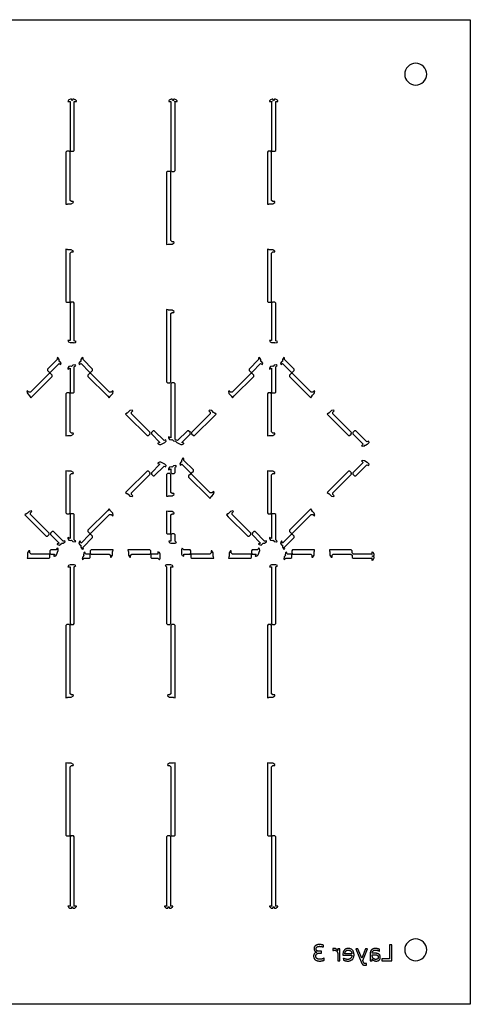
# Model space of a CAD drawing. Header units: metres. Extents: x -22 to 437, y -22 to 203.
# Tile 4 of 4: x 335 to 437, y -22 to 203. Entities that reach past the tile are written whole.
import ezdxf

# ---------------------------------------------------------------- set-up
doc = ezdxf.new("R2010")
doc.units = ezdxf.units.M

msp = doc.modelspace()

# ---------------------------------------------------------------- linework, layer by layer
for points in [[(212.55, -22.35), (212.55, 202.55), (437.46, 202.55), (437.46, -22.35), (212.55, -22.35)], [(422.5, 190.1), (422.55, 189.61), (422.69, 189.14), (422.93, 188.71), (423.24, 188.33), (423.61, 188.02), (424.05, 187.79), (424.52, 187.65), (425, 187.6), (425.49, 187.65), (425.96, 187.79), (426.39, 188.02), (426.77, 188.33), (427.08, 188.71), (427.31, 189.14), (427.46, 189.61), (427.5, 190.1), (427.46, 190.59), (427.31, 191.06), (427.08, 191.49), (426.77, 191.87), (426.39, 192.18), (425.96, 192.41), (425.49, 192.55), (425, 192.6), (424.52, 192.55), (424.05, 192.41), (423.61, 192.18), (423.24, 191.87), (422.93, 191.49), (422.69, 191.06), (422.55, 190.59), (422.5, 190.1)], [(346.41, 184.4), (346.2, 184.4), (345.85, 184.25), (345.75, 184.15), (345.64, 183.99), (345.64, 183.99), (345.62, 183.9), (346.2, 183.9), (346.1, 183.8), (346.1, 172.7), (346.3, 172.5), (346.87, 172.5), (347.07, 172.7), (347.07, 183.8), (346.97, 183.9), (347.54, 183.9), (347.53, 183.99), (347.53, 183.99), (347.42, 184.15), (347.32, 184.25), (347.3, 184.22), (347.29, 184.22), (346.97, 184.4), (346.76, 184.4), (346.58, 183.98), (346.41, 184.4)], [(369.41, 184.4), (369.2, 184.4), (368.85, 184.25), (368.75, 184.15), (368.64, 183.99), (368.64, 183.99), (368.62, 183.9), (369.2, 183.9), (369.1, 183.8), (369.1, 168.1), (369.3, 167.9), (369.87, 167.9), (370.07, 168.1), (370.07, 183.8), (369.97, 183.9), (370.54, 183.9), (370.53, 183.99), (370.53, 183.99), (370.42, 184.15), (370.32, 184.25), (370.3, 184.22), (370.29, 184.22), (369.97, 184.4), (369.76, 184.4), (369.58, 183.98), (369.41, 184.4)], [(392.41, 184.4), (392.2, 184.4), (391.85, 184.25), (391.75, 184.15), (391.64, 183.99), (391.64, 183.99), (391.62, 183.9), (392.2, 183.9), (392.1, 183.8), (392.1, 172.7), (392.3, 172.5), (392.87, 172.5), (393.07, 172.7), (393.07, 183.8), (392.97, 183.9), (393.54, 183.9), (393.53, 183.99), (393.53, 183.99), (393.42, 184.15), (393.32, 184.25), (393.16, 184.36), (393.16, 184.36), (392.96, 184.4), (392.76, 184.4), (392.58, 183.98), (392.41, 184.4)], [(345.14, 160.38), (345.5, 160.45), (345.55, 160.5), (345.55, 160.5), (346.38, 160.5), (346.85, 160.81), (346.85, 160.81), (346.81, 161), (346.81, 161), (346.39, 161), (346.1, 161.28), (346.1, 172.3), (345.9, 172.5), (345.34, 172.5), (345.14, 172.3), (345.14, 160.38)], [(391.14, 160.38), (391.5, 160.45), (391.55, 160.5), (391.55, 160.5), (392.38, 160.5), (392.85, 160.81), (392.85, 160.81), (392.81, 161), (392.81, 161), (392.39, 161), (392.1, 161.28), (392.1, 172.3), (391.9, 172.5), (391.34, 172.5), (391.14, 172.3), (391.14, 160.38)], [(368.14, 151.18), (368.5, 151.25), (368.55, 151.3), (368.55, 151.3), (369.38, 151.3), (369.85, 151.61), (369.85, 151.61), (369.81, 151.8), (369.81, 151.8), (369.39, 151.8), (369.1, 152.08), (369.1, 167.7), (368.9, 167.9), (368.34, 167.9), (368.14, 167.7), (368.14, 151.8), (368.14, 151.18)], [(345.9, 138), (346.1, 138.2), (346.1, 149.22), (346.39, 149.5), (346.81, 149.5), (346.81, 149.5), (346.85, 149.69), (346.85, 149.69), (346.38, 150), (345.55, 150), (345.55, 150), (345.5, 150.05), (345.14, 150.12), (345.14, 138.2), (345.34, 138), (345.9, 138)], [(391.9, 138), (392.1, 138.2), (392.1, 149.22), (392.39, 149.5), (392.81, 149.5), (392.81, 149.5), (392.85, 149.69), (392.85, 149.69), (392.38, 150), (391.55, 150), (391.55, 150), (391.5, 150.05), (391.14, 150.12), (391.14, 138.2), (391.34, 138), (391.9, 138)], [(345.61, 129.31), (345.75, 128.96), (345.75, 128.96), (346.1, 128.81), (346.77, 128.81), (346.77, 128.81), (346.87, 128.77), (347.34, 128.81), (347.34, 128.81), (347.47, 129.06), (347.07, 129.23), (347.07, 137.8), (346.87, 138), (346.3, 138), (346.1, 137.8), (346.1, 129.31), (345.61, 129.31)], [(391.61, 129.31), (391.75, 128.96), (391.75, 128.96), (392.1, 128.81), (392.77, 128.81), (392.77, 128.81), (392.87, 128.77), (393.34, 128.81), (393.34, 128.81), (393.47, 129.06), (393.07, 129.23), (393.07, 137.8), (392.87, 138), (392.3, 138), (392.1, 137.8), (392.1, 129.31), (391.61, 129.31)], [(368.9, 119.6), (369.1, 119.8), (369.1, 135.42), (369.39, 135.7), (369.81, 135.7), (369.81, 135.7), (369.85, 135.89), (369.85, 135.89), (369.38, 136.2), (368.55, 136.2), (368.55, 136.2), (368.5, 136.25), (368.14, 136.32), (368.14, 135.7), (368.14, 119.8), (368.34, 119.6), (368.9, 119.6)], [(344, 123.82), (344.08, 124.09), (344.08, 124.09), (343.78, 124.45), (343.64, 124.51), (343.64, 124.51), (343.64, 124.9), (343.33, 125.36), (343.33, 125.36), (343.14, 125.32), (343.14, 125.32), (343.14, 124.9), (340.97, 122.72), (340.97, 122.44), (341.36, 122.04), (341.65, 122.04), (343.59, 123.99), (344, 123.82)], [(347.41, 123.49), (347.26, 123.73), (347.25, 123.73), (346.71, 123.62), (346.44, 123.35), (346.44, 123.35), (346.3, 123.41), (345.83, 123.37), (345.83, 123.37), (345.6, 122.95), (345.6, 122.81), (345.6, 122.81), (345.65, 122.76), (346.1, 122.95), (346.1, 117.5), (346.3, 117.3), (346.87, 117.3), (347.07, 117.5), (347.07, 123.27), (347.2, 123.4), (347.41, 123.49)], [(349.07, 125.32), (349.07, 125.32), (348.88, 125.36), (348.87, 125.36), (348.57, 124.9), (348.57, 124.51), (348.57, 124.51), (348.42, 124.45), (348.12, 124.09), (348.12, 124.09), (348.2, 123.82), (348.61, 123.99), (350.56, 122.04), (350.85, 122.04), (351.24, 122.44), (351.24, 122.72), (349.07, 124.9), (349.07, 125.32)], [(390, 123.82), (390.08, 124.09), (390.08, 124.09), (389.78, 124.45), (389.64, 124.51), (389.64, 124.51), (389.64, 124.9), (389.33, 125.36), (389.33, 125.36), (389.14, 125.32), (389.14, 125.32), (389.14, 124.9), (386.97, 122.72), (386.97, 122.44), (387.36, 122.04), (387.65, 122.04), (389.59, 123.99), (390, 123.82)], [(393.41, 123.49), (393.26, 123.73), (393.25, 123.73), (392.71, 123.62), (392.44, 123.35), (392.44, 123.35), (392.3, 123.41), (391.83, 123.37), (391.83, 123.37), (391.6, 122.95), (391.6, 122.81), (391.6, 122.81), (391.65, 122.76), (392.1, 122.95), (392.1, 117.5), (392.3, 117.3), (392.87, 117.3), (393.07, 117.5), (393.07, 123.27), (393.2, 123.4), (393.41, 123.49)], [(395.07, 125.32), (395.07, 125.32), (394.88, 125.36), (394.87, 125.36), (394.57, 124.9), (394.57, 124.51), (394.57, 124.51), (394.42, 124.45), (394.12, 124.09), (394.12, 124.09), (394.2, 123.82), (394.61, 123.99), (396.56, 122.04), (396.85, 122.04), (397.24, 122.44), (397.24, 122.72), (395.07, 124.9), (395.07, 125.32)], [(341.65, 121.76), (341.36, 121.76), (337.1, 117.5), (336.7, 117.5), (336.41, 117.8), (336.41, 117.8), (336.24, 117.69), (336.24, 117.69), (336.35, 117.15), (336.94, 116.56), (336.94, 116.55), (336.94, 116.48), (337.14, 116.18), (342.04, 121.08), (342.04, 121.36), (341.65, 121.76)], [(355.06, 116.18), (355.26, 116.48), (355.26, 116.55), (355.26, 116.55), (355.46, 116.75), (355.85, 117.15), (355.96, 117.69), (355.96, 117.69), (355.8, 117.8), (355.8, 117.8), (355.5, 117.5), (355.1, 117.5), (350.85, 121.76), (350.56, 121.76), (350.17, 121.36), (350.17, 121.08), (354.62, 116.62), (355.06, 116.18)], [(382.41, 117.8), (382.41, 117.8), (382.24, 117.69), (382.24, 117.69), (382.35, 117.15), (382.94, 116.56), (382.94, 116.55), (382.94, 116.48), (383.14, 116.18), (383.58, 116.62), (388.04, 121.08), (388.04, 121.36), (387.65, 121.76), (387.36, 121.76), (383.1, 117.5), (382.7, 117.5), (382.41, 117.8)], [(401.06, 116.18), (401.26, 116.48), (401.26, 116.55), (401.26, 116.55), (401.46, 116.75), (401.85, 117.15), (401.96, 117.69), (401.96, 117.69), (401.8, 117.8), (401.8, 117.8), (401.5, 117.5), (401.1, 117.5), (396.85, 121.76), (396.56, 121.76), (396.17, 121.36), (396.17, 121.08), (400.62, 116.62), (401.06, 116.18)], [(368.6, 107.19), (368.6, 107.19), (368.6, 107.05), (368.83, 106.63), (368.83, 106.63), (369.3, 106.59), (369.44, 106.65), (369.44, 106.65), (369.71, 106.38), (370.19, 106.28), (370.19, 106.28), (370.46, 105.95), (371.42, 105.55), (371.71, 105.52), (371.71, 105.52), (371.97, 105.66), (372.06, 105.76), (372.07, 105.75), (372.07, 105.82), (371.61, 106.01), (373.56, 107.96), (373.49, 108.03), (373.47, 108.02), (373.56, 108.24), (373.17, 108.64), (372.88, 108.64), (370.65, 106.41), (370.2, 106.6), (370.07, 106.73), (370.07, 119.4), (369.87, 119.6), (369.3, 119.6), (369.1, 119.4), (369.1, 107.05), (369.1, 107.05), (368.65, 107.24), (368.6, 107.19)], [(346.1, 117.1), (345.9, 117.3), (345.34, 117.3), (345.14, 117.1), (345.14, 107.48), (345.5, 107.55), (345.55, 107.6), (345.55, 107.6), (345.82, 107.6), (346.38, 107.6), (346.85, 107.91), (346.85, 107.91), (346.81, 108.1), (346.81, 108.1), (346.39, 108.1), (346.1, 108.38), (346.1, 117.1)], [(392.1, 117.1), (391.9, 117.3), (391.34, 117.3), (391.14, 117.1), (391.14, 107.48), (391.5, 107.55), (391.55, 107.6), (391.55, 107.6), (391.82, 107.6), (392.38, 107.6), (392.85, 107.91), (392.85, 107.91), (392.81, 108.1), (392.81, 108.1), (392.39, 108.1), (392.1, 108.38), (392.1, 117.1)], [(364.36, 107.96), (364.27, 108.18), (364.29, 108.17), (364.36, 108.24), (360.1, 112.5), (360.1, 112.9), (360.4, 113.2), (360.4, 113.2), (360.29, 113.36), (360.29, 113.36), (359.75, 113.25), (359.16, 112.66), (359.16, 112.66), (359.08, 112.66), (358.78, 112.46), (359.22, 112.02), (363.68, 107.56), (363.97, 107.56), (364.36, 107.96)], [(373.85, 108.24), (373.85, 107.96), (374.24, 107.56), (374.53, 107.56), (378.98, 112.02), (379.42, 112.46), (379.12, 112.66), (379.05, 112.66), (379.05, 112.66), (378.86, 112.85), (378.46, 113.25), (377.91, 113.36), (377.91, 113.36), (377.81, 113.2), (377.81, 113.2), (378.1, 112.9), (378.1, 112.5), (373.85, 108.24)], [(410.08, 107.67), (410.36, 107.96), (410.29, 108.03), (410.27, 108.02), (410.36, 108.24), (406.1, 112.5), (406.1, 112.9), (406.4, 113.2), (406.4, 113.2), (406.29, 113.36), (406.29, 113.36), (405.75, 113.25), (405.35, 112.85), (405.16, 112.66), (405.16, 112.66), (405.08, 112.66), (404.78, 112.46), (405.22, 112.02), (409.68, 107.56), (409.97, 107.56), (410.06, 107.65), (410.01, 107.66), (410.01, 107.74), (410.08, 107.67)], [(366.14, 105.75), (366.14, 105.76), (366.24, 105.66), (366.5, 105.52), (366.5, 105.52), (366.79, 105.55), (367.75, 105.95), (368.04, 106.31), (368.04, 106.31), (367.96, 106.58), (367.56, 106.41), (365.33, 108.64), (365.04, 108.64), (364.65, 108.24), (364.65, 107.96), (366.59, 106.01), (366.14, 105.82), (366.14, 105.75)], [(413.51, 105.33), (413.89, 105.59), (413.89, 105.59), (414.04, 105.65), (414.34, 106.01), (414.34, 106.01), (414.26, 106.28), (413.85, 106.11), (411.33, 108.64), (411.04, 108.64), (410.65, 108.24), (410.65, 107.96), (413.01, 105.59), (412.66, 105.24), (412.96, 105.1), (412.96, 105.1), (413.29, 105.18), (413.37, 105.23), (413.36, 105.24), (413.26, 105.2), (413.33, 105.37), (413.51, 105.33)], [(367.96, 100.42), (368.04, 100.69), (368.04, 100.69), (367.75, 101.05), (366.79, 101.45), (366.5, 101.48), (366.5, 101.48), (366.24, 101.34), (366.14, 101.24), (366.14, 101.25), (366.14, 101.18), (366.59, 100.99), (364.65, 99.04), (364.65, 98.76), (365.04, 98.36), (365.33, 98.36), (367.56, 100.59), (367.96, 100.42)], [(372.07, 102.32), (372.07, 102.32), (371.88, 102.36), (371.87, 102.36), (371.57, 101.9), (371.57, 101.51), (371.57, 101.51), (371.42, 101.45), (371.12, 101.09), (371.12, 101.09), (371.2, 100.82), (371.61, 100.99), (373.56, 99.04), (373.85, 99.04), (374.24, 99.44), (374.24, 99.72), (372.07, 101.9), (372.07, 102.32)], [(414.26, 100.72), (414.34, 100.99), (414.34, 100.99), (414.04, 101.35), (413.89, 101.41), (413.89, 101.41), (413.29, 101.82), (412.96, 101.9), (412.96, 101.9), (412.66, 101.76), (413.01, 101.41), (410.65, 99.04), (410.65, 98.76), (411.04, 98.36), (411.33, 98.36), (413.85, 100.89), (414.26, 100.72)], [(346.81, 98.9), (346.81, 98.9), (346.85, 99.09), (346.85, 99.09), (346.38, 99.4), (345.55, 99.4), (345.55, 99.4), (345.5, 99.45), (345.14, 99.52), (345.14, 89.9), (345.34, 89.7), (345.9, 89.7), (346.1, 89.9), (346.1, 98.62), (346.39, 98.9), (346.81, 98.9)], [(364.27, 98.82), (364.36, 99.04), (363.97, 99.44), (363.68, 99.44), (359.22, 94.98), (358.78, 94.54), (359.09, 94.34), (359.16, 94.34), (359.16, 94.34), (359.35, 94.15), (359.75, 93.75), (360.29, 93.64), (360.29, 93.64), (360.4, 93.8), (360.4, 93.8), (360.1, 94.1), (360.1, 94.5), (364.36, 98.76), (364.29, 98.83), (364.27, 98.82)], [(370.41, 100.49), (370.26, 100.73), (370.25, 100.73), (369.71, 100.62), (369.44, 100.35), (369.44, 100.35), (369.3, 100.41), (368.83, 100.37), (368.83, 100.37), (368.6, 99.95), (368.6, 99.81), (368.6, 99.81), (368.65, 99.76), (369.1, 99.95), (369.1, 99.95), (369.1, 99.1), (369.3, 98.9), (369.87, 98.9), (370.07, 99.1), (370.07, 100.27), (370.2, 100.4), (370.41, 100.49)], [(392.81, 98.9), (392.81, 98.9), (392.85, 99.09), (392.85, 99.09), (392.38, 99.4), (391.55, 99.4), (391.55, 99.4), (391.5, 99.45), (391.14, 99.52), (391.14, 89.9), (391.34, 89.7), (391.9, 89.7), (392.1, 89.9), (392.1, 98.62), (392.39, 98.9), (392.81, 98.9)], [(410.27, 98.82), (410.36, 99.04), (409.97, 99.44), (409.68, 99.44), (405.22, 94.98), (404.78, 94.54), (405.09, 94.34), (405.16, 94.34), (405.16, 94.34), (405.75, 93.75), (406.29, 93.64), (406.29, 93.64), (406.4, 93.8), (406.4, 93.8), (406.1, 94.1), (406.1, 94.5), (410.36, 98.76), (410.29, 98.83), (410.27, 98.82)], [(369.1, 98.7), (368.9, 98.9), (368.34, 98.9), (368.14, 98.7), (368.14, 94.3), (368.14, 93.68), (368.5, 93.75), (368.55, 93.8), (368.55, 93.8), (369.38, 93.8), (369.85, 94.11), (369.85, 94.11), (369.81, 94.3), (369.81, 94.3), (369.39, 94.3), (369.1, 94.58), (369.1, 98.7)], [(373.85, 98.76), (373.56, 98.76), (373.17, 98.36), (373.17, 98.08), (377.62, 93.62), (378.06, 93.18), (378.26, 93.48), (378.26, 93.55), (378.26, 93.55), (378.46, 93.75), (378.85, 94.15), (378.96, 94.69), (378.96, 94.69), (378.8, 94.8), (378.8, 94.8), (378.5, 94.5), (378.1, 94.5), (373.85, 98.76)], [(337.4, 90.2), (337.4, 90.2), (337.29, 90.36), (337.29, 90.36), (336.75, 90.25), (336.35, 89.85), (336.16, 89.66), (336.16, 89.66), (336.08, 89.66), (335.78, 89.46), (340.68, 84.56), (340.97, 84.56), (341.36, 84.96), (341.36, 85.24), (337.1, 89.5), (337.1, 89.9), (337.4, 90.2)], [(355.8, 89.2), (355.8, 89.2), (355.96, 89.31), (355.96, 89.31), (355.85, 89.85), (355.26, 90.44), (355.26, 90.45), (355.26, 90.52), (355.06, 90.82), (354.62, 90.38), (350.17, 85.92), (350.17, 85.64), (350.56, 85.24), (350.85, 85.24), (355.1, 89.5), (355.5, 89.5), (355.8, 89.2)], [(369.81, 89.7), (369.81, 89.7), (369.85, 89.89), (369.85, 89.89), (369.38, 90.2), (368.55, 90.2), (368.55, 90.2), (368.5, 90.25), (368.14, 90.32), (368.14, 85.3), (368.34, 85.1), (368.9, 85.1), (369.1, 85.3), (369.1, 89.42), (369.39, 89.7), (369.81, 89.7)], [(383.4, 90.2), (383.4, 90.2), (383.29, 90.36), (383.29, 90.36), (382.75, 90.25), (382.16, 89.66), (382.16, 89.66), (382.08, 89.66), (381.78, 89.46), (382.22, 89.02), (386.68, 84.56), (386.97, 84.56), (387.36, 84.96), (387.36, 85.24), (383.1, 89.5), (383.1, 89.9), (383.4, 90.2)], [(401.8, 89.2), (401.8, 89.2), (401.96, 89.31), (401.96, 89.31), (401.85, 89.85), (401.46, 90.25), (401.26, 90.44), (401.26, 90.45), (401.26, 90.52), (401.06, 90.82), (400.62, 90.38), (396.17, 85.92), (396.17, 85.64), (396.56, 85.24), (396.85, 85.24), (401.1, 89.5), (401.5, 89.5), (401.8, 89.2)], [(345.6, 84.19), (345.6, 84.19), (345.6, 84.05), (345.83, 83.63), (345.83, 83.63), (346.3, 83.59), (346.44, 83.65), (346.44, 83.65), (346.71, 83.38), (347.25, 83.27), (347.26, 83.27), (347.41, 83.51), (347.2, 83.6), (347.07, 83.73), (347.07, 89.5), (346.87, 89.7), (346.3, 89.7), (346.1, 89.5), (346.1, 84.05), (346.1, 84.05), (345.65, 84.24), (345.6, 84.19)], [(391.6, 84.19), (391.6, 84.19), (391.6, 84.05), (391.83, 83.63), (391.83, 83.63), (392.3, 83.59), (392.44, 83.65), (392.44, 83.65), (392.71, 83.38), (393.25, 83.27), (393.26, 83.27), (393.41, 83.51), (393.2, 83.6), (393.07, 83.73), (393.07, 89.5), (392.87, 89.7), (392.3, 89.7), (392.1, 89.5), (392.1, 84.05), (391.65, 84.24), (391.6, 84.19)], [(343.14, 82.75), (343.14, 82.76), (343.24, 82.66), (343.69, 82.52), (343.69, 82.52), (344.06, 82.82), (344.12, 82.96), (344.12, 82.96), (344.5, 82.96), (344.96, 83.27), (344.96, 83.27), (344.91, 83.55), (344.69, 83.46), (344.5, 83.46), (342.33, 85.64), (342.04, 85.64), (341.65, 85.24), (341.65, 84.96), (343.59, 83.01), (343.14, 82.82), (343.14, 82.75)], [(387.93, 85.53), (387.65, 85.24), (387.72, 85.17), (387.74, 85.18), (387.65, 84.96), (389.59, 83.01), (389.14, 82.82), (389.14, 82.75), (389.14, 82.76), (389.24, 82.66), (389.69, 82.52), (389.69, 82.52), (390.06, 82.82), (390.12, 82.96), (390.12, 82.96), (390.5, 82.96), (390.96, 83.27), (390.96, 83.27), (390.91, 83.55), (390.69, 83.46), (390.5, 83.46), (388.33, 85.64), (388.04, 85.64), (387.95, 85.55), (388, 85.54), (388, 85.46), (387.93, 85.53)], [(349.07, 81.92), (349.07, 82.1), (351.24, 84.28), (351.24, 84.56), (350.85, 84.96), (350.56, 84.96), (348.61, 83.01), (348.43, 83.46), (348.36, 83.46), (348.36, 83.46), (348.26, 83.36), (348.12, 82.91), (348.12, 82.91), (348.42, 82.55), (348.57, 82.49), (348.57, 82.49), (348.57, 82.1), (348.87, 81.64), (348.88, 81.64), (349.16, 81.7), (349.07, 81.92)], [(368.61, 83.46), (368.75, 83.11), (368.75, 83.11), (369.1, 82.96), (370.06, 82.96), (370.42, 83.11), (370.42, 83.11), (370.07, 83.46), (370.07, 84.9), (369.87, 85.1), (369.3, 85.1), (369.1, 84.9), (369.1, 83.46), (368.61, 83.46)], [(394.36, 83.46), (394.36, 83.46), (394.26, 83.36), (394.12, 82.91), (394.12, 82.91), (394.42, 82.55), (394.57, 82.49), (394.57, 82.49), (394.57, 82.1), (394.87, 81.64), (394.88, 81.64), (395.16, 81.7), (395.07, 81.92), (395.07, 82.1), (397.24, 84.28), (397.24, 84.56), (396.85, 84.96), (396.56, 84.96), (394.61, 83.01), (394.43, 83.46), (394.36, 83.46)], [(341.5, 80.3), (341.3, 80.5), (337.19, 80.5), (336.9, 80.78), (336.9, 81.2), (336.9, 81.2), (336.71, 81.24), (336.71, 81.24), (336.4, 80.78), (336.4, 80.22), (336.4, 79.95), (336.4, 79.94), (336.35, 79.89), (336.28, 79.54), (341.3, 79.54), (341.5, 79.74), (341.5, 80.3)], [(342.42, 80), (342.42, 80), (342.55, 80), (342.83, 80.09), (342.83, 80.09), (343.02, 80.31), (343.41, 81.27), (343.37, 81.74), (343.37, 81.74), (343.12, 81.87), (342.95, 81.46), (341.7, 81.46), (341.5, 81.26), (341.5, 80.7), (341.7, 80.5), (342.56, 80.5), (342.37, 80.05), (342.42, 80)], [(355.3, 79.8), (355.3, 79.8), (355.49, 79.76), (355.49, 79.76), (355.8, 80.22), (355.8, 80.78), (355.8, 81.05), (355.8, 81.06), (355.86, 81.11), (355.93, 81.46), (350.9, 81.46), (350.7, 81.26), (350.7, 80.7), (350.9, 80.5), (355.02, 80.5), (355.3, 80.22), (355.3, 79.8)], [(364.3, 80.5), (364.5, 80.7), (364.5, 81.26), (364.3, 81.46), (359.28, 81.46), (359.35, 81.11), (359.4, 81.06), (359.4, 81.05), (359.4, 80.22), (359.71, 79.76), (359.71, 79.76), (359.9, 79.8), (359.9, 79.8), (359.9, 80.22), (360.19, 80.5), (364.3, 80.5)], [(366.14, 79.54), (366.49, 79.19), (366.49, 79.19), (366.64, 79.54), (366.64, 80.5), (366.49, 80.85), (366.49, 80.85), (366.14, 81), (366.14, 80.5), (364.7, 80.5), (364.5, 80.3), (364.5, 79.74), (364.7, 79.54), (366.14, 79.54)], [(371.71, 81.81), (371.71, 81.81), (371.57, 81.46), (371.57, 80.5), (371.71, 80.15), (371.71, 80.15), (372.07, 80), (372.07, 80.5), (373.5, 80.5), (373.7, 80.7), (373.7, 81.26), (373.5, 81.46), (372.07, 81.46), (371.71, 81.81)], [(378.93, 79.54), (378.85, 79.89), (378.8, 79.94), (378.8, 79.95), (378.8, 80.78), (378.49, 81.24), (378.49, 81.24), (378.3, 81.2), (378.3, 81.2), (378.3, 80.78), (378.02, 80.5), (373.9, 80.5), (373.7, 80.3), (373.7, 79.74), (373.9, 79.54), (378.93, 79.54)], [(387.5, 80.3), (387.3, 80.5), (383.19, 80.5), (382.9, 80.78), (382.9, 81.2), (382.9, 81.2), (382.71, 81.24), (382.71, 81.24), (382.4, 80.78), (382.4, 80.22), (382.4, 79.95), (382.4, 79.94), (382.35, 79.89), (382.28, 79.54), (387.3, 79.54), (387.5, 79.74), (387.5, 80.3)], [(388.42, 80), (388.42, 80), (388.55, 80), (388.83, 80.09), (388.83, 80.09), (389.02, 80.31), (389.41, 81.27), (389.37, 81.74), (389.37, 81.74), (389.12, 81.87), (388.95, 81.46), (387.7, 81.46), (387.5, 81.26), (387.5, 80.7), (387.7, 80.5), (388.56, 80.5), (388.37, 80.05), (388.42, 80)], [(401.3, 79.8), (401.3, 79.8), (401.49, 79.76), (401.49, 79.76), (401.8, 80.22), (401.8, 80.78), (401.8, 81.05), (401.8, 81.06), (401.86, 81.11), (401.93, 81.46), (396.9, 81.46), (396.7, 81.26), (396.7, 80.7), (396.9, 80.5), (401.02, 80.5), (401.3, 80.22), (401.3, 79.8)], [(415.5, 80.19), (415.5, 80.4), (415.46, 80.59), (415.46, 80.59), (415.36, 80.75), (415.26, 80.85), (415.09, 80.96), (415.09, 80.96), (415, 80.98), (415, 80.4), (414.9, 80.5), (410.79, 80.5), (410.5, 80.78), (410.5, 81.26), (410.3, 81.46), (405.28, 81.46), (405.35, 81.11), (405.4, 81.06), (405.4, 81.05), (405.4, 80.78), (405.4, 80.22), (405.71, 79.76), (405.71, 79.76), (405.9, 79.8), (405.9, 79.8), (405.9, 80.22), (406.19, 80.5), (410.22, 80.5), (410.5, 80.22), (410.5, 79.74), (410.7, 79.54), (414.9, 79.54), (415, 79.64), (415, 79.06), (415.09, 79.08), (415.09, 79.08), (415.26, 79.19), (415.36, 79.29), (415.46, 79.45), (415.46, 79.45), (415.5, 79.64), (415.5, 79.85), (415.08, 80.02), (415.5, 80.19)], [(349.48, 80.91), (349.24, 80.78), (349.24, 80.78), (349.19, 80.31), (349.25, 80.17), (349.25, 80.16), (348.98, 79.89), (348.87, 79.35), (348.87, 79.35), (349.03, 79.24), (349.03, 79.24), (349.33, 79.54), (350.5, 79.54), (350.7, 79.74), (350.7, 80.3), (350.5, 80.5), (349.65, 80.5), (349.48, 80.91)], [(395.48, 80.91), (395.24, 80.78), (395.24, 80.78), (395.19, 80.31), (395.25, 80.17), (395.25, 80.16), (394.98, 79.89), (394.87, 79.35), (394.87, 79.35), (395.03, 79.24), (395.03, 79.24), (395.33, 79.54), (396.5, 79.54), (396.7, 79.74), (396.7, 80.3), (396.5, 80.5), (395.65, 80.5), (395.48, 80.91)], [(347.42, 77.89), (347.42, 77.89), (347.06, 78.04), (346.1, 78.04), (345.75, 77.89), (345.75, 77.89), (345.61, 77.54), (346.1, 77.54), (346.1, 64.6), (346.3, 64.4), (346.87, 64.4), (347.07, 64.6), (347.07, 77.54), (347.42, 77.89)], [(369.6, 77.54), (369.46, 77.89), (369.46, 77.89), (369.1, 78.04), (368.14, 78.04), (367.79, 77.89), (367.79, 77.89), (368.14, 77.54), (368.14, 64.6), (368.34, 64.4), (368.9, 64.4), (369.1, 64.6), (369.1, 77.54), (369.6, 77.54)], [(393.42, 77.89), (393.42, 77.89), (393.06, 78.04), (392.1, 78.04), (391.75, 77.89), (391.75, 77.89), (391.61, 77.54), (392.1, 77.54), (392.1, 64.6), (392.3, 64.4), (392.87, 64.4), (393.07, 64.6), (393.07, 77.54), (393.42, 77.89)], [(346.1, 64.2), (345.9, 64.4), (345.34, 64.4), (345.14, 64.2), (345.14, 48.3), (345.14, 47.68), (345.5, 47.75), (345.55, 47.8), (345.55, 47.8), (346.38, 47.8), (346.85, 48.11), (346.85, 48.11), (346.81, 48.3), (346.81, 48.3), (346.39, 48.3), (346.1, 48.58), (346.1, 64.2)], [(369.3, 64.4), (369.1, 64.2), (369.1, 48.58), (368.82, 48.3), (368.4, 48.3), (368.4, 48.3), (368.36, 48.11), (368.36, 48.11), (368.82, 47.8), (369.39, 47.8), (369.66, 47.8), (369.66, 47.8), (369.71, 47.75), (370.07, 47.68), (370.07, 48.3), (370.07, 64.2), (369.87, 64.4), (369.3, 64.4)], [(392.1, 64.2), (391.9, 64.4), (391.34, 64.4), (391.14, 64.2), (391.14, 47.68), (391.5, 47.75), (391.55, 47.8), (391.55, 47.8), (392.38, 47.8), (392.85, 48.11), (392.85, 48.11), (392.81, 48.3), (392.81, 48.3), (392.39, 48.3), (392.1, 48.58), (392.1, 64.2)], [(346.81, 32.2), (346.81, 32.2), (346.85, 32.39), (346.85, 32.39), (346.38, 32.7), (345.55, 32.7), (345.55, 32.7), (345.5, 32.75), (345.14, 32.82), (345.14, 32.2), (345.14, 16.3), (345.34, 16.1), (345.9, 16.1), (346.1, 16.3), (346.1, 31.92), (346.39, 32.2), (346.81, 32.2)], [(370.07, 32.82), (369.71, 32.75), (369.66, 32.7), (369.66, 32.7), (369.39, 32.7), (368.82, 32.7), (368.36, 32.39), (368.36, 32.39), (368.4, 32.2), (368.4, 32.2), (368.82, 32.2), (369.1, 31.92), (369.1, 16.3), (369.3, 16.1), (369.87, 16.1), (370.07, 16.3), (370.07, 32.82)], [(392.81, 32.2), (392.81, 32.2), (392.85, 32.39), (392.85, 32.39), (392.38, 32.7), (391.55, 32.7), (391.55, 32.7), (391.5, 32.75), (391.14, 32.82), (391.14, 16.3), (391.34, 16.1), (391.9, 16.1), (392.1, 16.3), (392.1, 31.92), (392.39, 32.2), (392.81, 32.2)], [(346.76, -0.4), (346.96, -0.4), (347.16, -0.36), (347.16, -0.36), (347.32, -0.25), (347.42, -0.15), (347.53, 0.01), (347.53, 0.01), (347.54, 0.1), (346.97, 0.1), (347.07, 0.2), (347.07, 15.9), (346.87, 16.1), (346.3, 16.1), (346.1, 15.9), (346.1, 0.2), (346.2, 0.1), (345.62, 0.1), (345.64, 0.01), (345.64, 0.01), (345.75, -0.15), (345.85, -0.25), (346.01, -0.36), (346.01, -0.36), (346.2, -0.4), (346.41, -0.4), (346.58, 0.02), (346.76, -0.4)], [(368.8, -0.4), (369, -0.4), (369.19, -0.36), (369.19, -0.36), (369.36, -0.25), (369.46, -0.15), (369.56, 0.01), (369.56, 0.01), (369.58, 0.1), (369, 0.1), (369.1, 0.2), (369.1, 15.9), (368.9, 16.1), (368.34, 16.1), (368.14, 15.9), (368.14, 0.2), (368.24, 0.1), (367.66, 0.1), (367.68, 0.01), (367.68, 0.01), (367.79, -0.15), (367.89, -0.25), (368.05, -0.36), (368.05, -0.36), (368.24, -0.4), (368.45, -0.4), (368.62, 0.02), (368.8, -0.4)], [(392.76, -0.4), (392.96, -0.4), (393.16, -0.36), (393.16, -0.36), (393.32, -0.25), (393.42, -0.15), (393.53, 0.01), (393.53, 0.01), (393.54, 0.1), (392.97, 0.1), (393.07, 0.2), (393.07, 15.9), (392.87, 16.1), (392.3, 16.1), (392.1, 15.9), (392.1, 0.2), (392.2, 0.1), (391.62, 0.1), (391.64, 0.01), (391.64, 0.01), (391.75, -0.15), (391.85, -0.25), (392.01, -0.36), (392.01, -0.36), (392.2, -0.4), (392.41, -0.4), (392.58, 0.02), (392.76, -0.4)], [(402.45, -10.43), (402.38, -10.45), (402.31, -10.47), (402.25, -10.49), (402.19, -10.52), (402.13, -10.55), (402.08, -10.58), (402.03, -10.62), (401.98, -10.66), (401.93, -10.7), (401.89, -10.75), (401.85, -10.8), (401.82, -10.85), (401.79, -10.9), (401.77, -10.96), (401.74, -11.02), (401.73, -11.08), (401.71, -11.14), (401.7, -11.2), (401.7, -11.27), (401.69, -11.34), (401.7, -11.45), (401.71, -11.55), (401.73, -11.64), (401.75, -11.73), (401.79, -11.82), (401.83, -11.9), (401.88, -11.98), (401.93, -12.05), (401.99, -12.11), (402.06, -12.18), (402.14, -12.23), (402.23, -12.28), (402.32, -12.33), (402.41, -12.36), (402.51, -12.4), (402.62, -12.42), (402.74, -12.44), (402.86, -12.46), (402.99, -12.47), (403.12, -12.47), (403.17, -12.47), (403.21, -12.47), (403.26, -12.47), (403.3, -12.46), (403.35, -12.46), (403.4, -12.45), (403.45, -12.45), (403.49, -12.44), (403.54, -12.43), (403.59, -12.43), (403.64, -12.42), (403.69, -12.41), (403.74, -12.39), (403.79, -12.38), (403.84, -12.37), (403.89, -12.36), (403.94, -12.34), (403.99, -12.32), (404.04, -12.31), (404.09, -12.29), (404.09, -11.81), (404.05, -11.84), (404.01, -11.86), (403.97, -11.88), (403.92, -11.9), (403.88, -11.92), (403.83, -11.94), (403.79, -11.95), (403.74, -11.97), (403.69, -11.98), (403.64, -11.99), (403.6, -12.01), (403.55, -12.02), (403.5, -12.03), (403.45, -12.03), (403.39, -12.04), (403.34, -12.05), (403.29, -12.05), (403.24, -12.05), (403.19, -12.05), (403.13, -12.06), (403.04, -12.05), (402.96, -12.05), (402.88, -12.04), (402.8, -12.03), (402.73, -12.01), (402.66, -11.99), (402.59, -11.97), (402.53, -11.94), (402.48, -11.91), (402.43, -11.87), (402.38, -11.83), (402.34, -11.79), (402.3, -11.75), (402.27, -11.7), (402.24, -11.65), (402.22, -11.59), (402.21, -11.54), (402.19, -11.47), (402.19, -11.41), (402.18, -11.34), (402.19, -11.28), (402.19, -11.22), (402.2, -11.16), (402.22, -11.11), (402.24, -11.05), (402.27, -11), (402.29, -10.96), (402.33, -10.91), (402.37, -10.87), (402.41, -10.84), (402.46, -10.8), (402.51, -10.77), (402.56, -10.74), (402.62, -10.72), (402.68, -10.7), (402.74, -10.68), (402.81, -10.67), (402.88, -10.66), (402.96, -10.66), (403.04, -10.65), (403.46, -10.65), (403.46, -10.25), (403.02, -10.25), (402.95, -10.25), (402.88, -10.24), (402.82, -10.24), (402.76, -10.23), (402.7, -10.21), (402.64, -10.2), (402.59, -10.18), (402.55, -10.16), (402.5, -10.13), (402.46, -10.1), (402.43, -10.07), (402.39, -10.04), (402.36, -10.01), (402.34, -9.97), (402.32, -9.93), (402.3, -9.88), (402.29, -9.84), (402.28, -9.79), (402.27, -9.74), (402.27, -9.69), (402.27, -9.63), (402.28, -9.58), (402.29, -9.53), (402.3, -9.48), (402.32, -9.44), (402.34, -9.4), (402.37, -9.36), (402.4, -9.32), (402.43, -9.29), (402.47, -9.25), (402.51, -9.23), (402.55, -9.2), (402.6, -9.18), (402.65, -9.16), (402.71, -9.14), (402.77, -9.13), (402.83, -9.12), (402.9, -9.11), (402.97, -9.11), (403.04, -9.1), (403.08, -9.1), (403.12, -9.11), (403.16, -9.11), (403.21, -9.11), (403.25, -9.12), (403.29, -9.12), (403.34, -9.13), (403.38, -9.13), (403.43, -9.14), (403.47, -9.15), (403.52, -9.16), (403.57, -9.17), (403.62, -9.18), (403.67, -9.19), (403.72, -9.2), (403.77, -9.22), (403.82, -9.23), (403.87, -9.25), (403.93, -9.27), (403.98, -9.28), (403.98, -8.85), (403.93, -8.83), (403.87, -8.82), (403.82, -8.8), (403.76, -8.79), (403.71, -8.78), (403.66, -8.77), (403.61, -8.76), (403.56, -8.75), (403.51, -8.74), (403.46, -8.73), (403.41, -8.72), (403.36, -8.71), (403.31, -8.71), (403.26, -8.7), (403.22, -8.7), (403.17, -8.7), (403.13, -8.69), (403.08, -8.69), (403.04, -8.69), (402.99, -8.69), (402.88, -8.69), (402.78, -8.7), (402.68, -8.71), (402.58, -8.73), (402.49, -8.75), (402.4, -8.78), (402.32, -8.81), (402.25, -8.85), (402.17, -8.9), (402.11, -8.94), (402.04, -9), (401.99, -9.05), (401.94, -9.11), (401.9, -9.18), (401.86, -9.24), (401.83, -9.31), (401.81, -9.39), (401.79, -9.47), (401.78, -9.55), (401.78, -9.63), (401.78, -9.69), (401.79, -9.75), (401.79, -9.81), (401.81, -9.86), (401.82, -9.91), (401.84, -9.96), (401.86, -10.01), (401.89, -10.06), (401.92, -10.1), (401.95, -10.15), (401.99, -10.19), (402.03, -10.22), (402.07, -10.26), (402.11, -10.29), (402.16, -10.32), (402.21, -10.35), (402.27, -10.37), (402.32, -10.4), (402.38, -10.42), (402.45, -10.43)], [(419.51, -8.75), (419.02, -8.75), (419.02, -11.99), (417.25, -11.99), (417.25, -12.4), (419.51, -12.4), (419.51, -8.75)], [(422.5, -9.9), (422.55, -10.39), (422.69, -10.86), (422.93, -11.29), (423.24, -11.67), (423.61, -11.98), (424.05, -12.21), (424.52, -12.35), (425, -12.4), (425.49, -12.35), (425.96, -12.21), (426.39, -11.98), (426.77, -11.67), (427.08, -11.29), (427.31, -10.86), (427.46, -10.39), (427.5, -9.9), (427.46, -9.41), (427.31, -8.94), (427.08, -8.51), (426.77, -8.13), (426.39, -7.82), (425.96, -7.59), (425.49, -7.45), (425, -7.4), (424.52, -7.45), (424.05, -7.59), (423.61, -7.82), (423.24, -8.13), (422.93, -8.51), (422.69, -8.94), (422.55, -9.41), (422.5, -9.9)], [(406.06, -10.09), (406.08, -10.08), (406.09, -10.07), (406.11, -10.06), (406.13, -10.05), (406.14, -10.05), (406.16, -10.04), (406.18, -10.04), (406.19, -10.03), (406.21, -10.03), (406.23, -10.02), (406.25, -10.02), (406.26, -10.01), (406.28, -10.01), (406.3, -10.01), (406.32, -10.01), (406.34, -10), (406.36, -10), (406.38, -10), (406.4, -10), (406.42, -10), (406.5, -10), (406.57, -10.01), (406.64, -10.02), (406.7, -10.04), (406.76, -10.06), (406.82, -10.09), (406.87, -10.12), (406.92, -10.16), (406.97, -10.2), (407.01, -10.25), (407.05, -10.3), (407.08, -10.36), (407.11, -10.42), (407.14, -10.48), (407.16, -10.55), (407.18, -10.62), (407.2, -10.7), (407.21, -10.78), (407.21, -10.87), (407.21, -10.96), (407.21, -12.4), (407.67, -12.4), (407.67, -9.67), (407.21, -9.67), (407.21, -10.09), (407.18, -10.04), (407.15, -10), (407.12, -9.95), (407.09, -9.91), (407.05, -9.87), (407.01, -9.84), (406.97, -9.8), (406.93, -9.77), (406.89, -9.75), (406.84, -9.72), (406.8, -9.7), (406.75, -9.68), (406.7, -9.66), (406.65, -9.64), (406.59, -9.63), (406.54, -9.62), (406.48, -9.61), (406.42, -9.6), (406.36, -9.6), (406.29, -9.6), (406.28, -9.6), (406.27, -9.6), (406.26, -9.6), (406.25, -9.6), (406.24, -9.6), (406.23, -9.6), (406.22, -9.6), (406.21, -9.6), (406.2, -9.61), (406.19, -9.61), (406.18, -9.61), (406.17, -9.61), (406.16, -9.61), (406.14, -9.61), (406.13, -9.61), (406.12, -9.62), (406.11, -9.62), (406.09, -9.62), (406.08, -9.62), (406.07, -9.62), (406.06, -10.09)], [(408.38, -10.92), (408.38, -11.14), (410.45, -11.14), (410.44, -11.23), (410.43, -11.32), (410.41, -11.4), (410.39, -11.48), (410.37, -11.55), (410.34, -11.62), (410.3, -11.68), (410.26, -11.74), (410.22, -11.8), (410.17, -11.85), (410.12, -11.89), (410.06, -11.93), (410, -11.97), (409.94, -12), (409.87, -12.03), (409.8, -12.05), (409.72, -12.07), (409.64, -12.08), (409.56, -12.09), (409.47, -12.09), (409.42, -12.09), (409.37, -12.09), (409.32, -12.08), (409.27, -12.08), (409.22, -12.07), (409.17, -12.07), (409.12, -12.06), (409.07, -12.05), (409.02, -12.04), (408.97, -12.03), (408.92, -12.01), (408.88, -12), (408.83, -11.98), (408.78, -11.97), (408.73, -11.95), (408.68, -11.93), (408.63, -11.91), (408.59, -11.88), (408.54, -11.86), (408.49, -11.84), (408.49, -12.26), (408.54, -12.28), (408.59, -12.3), (408.64, -12.32), (408.69, -12.34), (408.73, -12.35), (408.78, -12.37), (408.83, -12.38), (408.88, -12.39), (408.94, -12.41), (408.99, -12.42), (409.04, -12.43), (409.09, -12.44), (409.14, -12.44), (409.19, -12.45), (409.24, -12.46), (409.29, -12.46), (409.34, -12.47), (409.4, -12.47), (409.45, -12.47), (409.5, -12.47), (409.63, -12.47), (409.75, -12.46), (409.87, -12.44), (409.98, -12.41), (410.09, -12.38), (410.19, -12.33), (410.28, -12.28), (410.37, -12.23), (410.46, -12.16), (410.54, -12.09), (410.61, -12.01), (410.67, -11.93), (410.73, -11.84), (410.78, -11.74), (410.82, -11.64), (410.86, -11.54), (410.88, -11.43), (410.9, -11.31), (410.92, -11.19), (410.92, -11.06), (410.92, -10.93), (410.9, -10.8), (410.89, -10.68), (410.86, -10.57), (410.83, -10.46), (410.79, -10.35), (410.74, -10.26), (410.69, -10.16), (410.63, -10.08), (410.56, -9.99), (410.48, -9.92), (410.4, -9.85), (410.32, -9.79), (410.23, -9.74), (410.13, -9.7), (410.03, -9.66), (409.93, -9.64), (409.81, -9.62), (409.7, -9.6), (409.58, -9.6), (409.47, -9.6), (409.37, -9.61), (409.27, -9.63), (409.17, -9.66), (409.08, -9.69), (409, -9.73), (408.92, -9.77), (408.84, -9.83), (408.77, -9.89), (408.71, -9.96), (408.65, -10.03), (408.59, -10.11), (408.54, -10.19), (408.5, -10.28), (408.47, -10.37), (408.44, -10.47), (408.41, -10.58), (408.4, -10.69), (408.39, -10.8), (408.38, -10.92)], [(408.83, -10.79), (408.84, -10.72), (408.84, -10.65), (408.85, -10.58), (408.87, -10.52), (408.89, -10.46), (408.91, -10.4), (408.94, -10.35), (408.97, -10.29), (409, -10.25), (409.04, -10.2), (409.08, -10.16), (409.13, -10.12), (409.17, -10.09), (409.22, -10.06), (409.27, -10.04), (409.33, -10.02), (409.39, -10), (409.45, -9.99), (409.51, -9.98), (409.57, -9.98), (409.65, -9.98), (409.72, -9.99), (409.79, -10), (409.85, -10.01), (409.91, -10.03), (409.97, -10.06), (410.03, -10.08), (410.08, -10.12), (410.13, -10.15), (410.18, -10.19), (410.22, -10.24), (410.26, -10.28), (410.29, -10.34), (410.33, -10.39), (410.35, -10.45), (410.38, -10.51), (410.4, -10.58), (410.41, -10.64), (410.43, -10.72), (410.44, -10.79), (408.83, -10.79)], [(412.55, -12.65), (412.58, -12.75), (412.62, -12.84), (412.66, -12.92), (412.7, -12.99), (412.73, -13.06), (412.77, -13.12), (412.81, -13.17), (412.84, -13.22), (412.88, -13.26), (412.92, -13.29), (412.95, -13.32), (412.99, -13.34), (413.04, -13.37), (413.08, -13.39), (413.13, -13.4), (413.18, -13.42), (413.23, -13.43), (413.28, -13.43), (413.34, -13.44), (413.4, -13.44), (413.76, -13.44), (413.76, -13.06), (413.49, -13.06), (413.46, -13.06), (413.42, -13.06), (413.39, -13.06), (413.36, -13.05), (413.33, -13.04), (413.3, -13.03), (413.28, -13.02), (413.25, -13.01), (413.23, -12.99), (413.21, -12.98), (413.19, -12.96), (413.17, -12.93), (413.14, -12.9), (413.12, -12.87), (413.1, -12.83), (413.08, -12.78), (413.05, -12.74), (413.03, -12.68), (413, -12.62), (412.98, -12.56), (412.9, -12.36), (414, -9.67), (413.53, -9.67), (412.67, -11.8), (411.82, -9.67), (411.34, -9.67), (412.55, -12.65)], [(414.61, -10.84), (414.61, -12.4), (415.06, -12.4), (415.06, -11.99), (415.09, -12.03), (415.12, -12.08), (415.16, -12.12), (415.19, -12.16), (415.23, -12.2), (415.27, -12.24), (415.31, -12.27), (415.35, -12.3), (415.4, -12.33), (415.44, -12.35), (415.49, -12.37), (415.54, -12.4), (415.59, -12.41), (415.64, -12.43), (415.7, -12.44), (415.75, -12.45), (415.81, -12.46), (415.87, -12.47), (415.94, -12.47), (416, -12.47), (416.08, -12.47), (416.16, -12.46), (416.24, -12.45), (416.31, -12.43), (416.38, -12.41), (416.44, -12.39), (416.51, -12.36), (416.56, -12.32), (416.62, -12.28), (416.67, -12.24), (416.72, -12.19), (416.76, -12.13), (416.8, -12.08), (416.83, -12.02), (416.86, -11.96), (416.88, -11.89), (416.9, -11.83), (416.91, -11.76), (416.92, -11.68), (416.92, -11.6), (416.91, -11.51), (416.91, -11.43), (416.89, -11.35), (416.87, -11.27), (416.84, -11.2), (416.81, -11.13), (416.77, -11.07), (416.72, -11.01), (416.67, -10.96), (416.61, -10.91), (416.54, -10.86), (416.47, -10.82), (416.4, -10.79), (416.31, -10.76), (416.22, -10.73), (416.13, -10.71), (416.03, -10.7), (415.92, -10.68), (415.81, -10.68), (415.69, -10.67), (415.06, -10.67), (415.06, -10.63), (415.06, -10.57), (415.07, -10.51), (415.08, -10.46), (415.09, -10.4), (415.11, -10.35), (415.13, -10.31), (415.16, -10.26), (415.19, -10.22), (415.22, -10.19), (415.26, -10.15), (415.3, -10.12), (415.35, -10.09), (415.4, -10.06), (415.45, -10.04), (415.51, -10.02), (415.57, -10.01), (415.63, -10), (415.69, -9.99), (415.76, -9.98), (415.83, -9.98), (415.88, -9.98), (415.93, -9.98), (415.97, -9.99), (416.02, -9.99), (416.07, -9.99), (416.11, -10), (416.16, -10.01), (416.2, -10.02), (416.25, -10.03), (416.29, -10.04), (416.33, -10.05), (416.38, -10.06), (416.42, -10.08), (416.47, -10.09), (416.51, -10.11), (416.55, -10.12), (416.59, -10.14), (416.63, -10.16), (416.68, -10.18), (416.72, -10.21), (416.72, -9.79), (416.67, -9.77), (416.62, -9.75), (416.57, -9.74), (416.52, -9.72), (416.47, -9.71), (416.43, -9.69), (416.38, -9.68), (416.33, -9.67), (416.29, -9.66), (416.24, -9.65), (416.19, -9.64), (416.15, -9.63), (416.1, -9.62), (416.06, -9.62), (416.01, -9.61), (415.97, -9.61), (415.92, -9.6), (415.88, -9.6), (415.83, -9.6), (415.79, -9.6), (415.67, -9.6), (415.56, -9.61), (415.46, -9.63), (415.36, -9.65), (415.27, -9.68), (415.18, -9.71), (415.1, -9.75), (415.03, -9.8), (414.96, -9.85), (414.9, -9.91), (414.85, -9.97), (414.8, -10.04), (414.75, -10.12), (414.71, -10.2), (414.68, -10.29), (414.65, -10.39), (414.63, -10.49), (414.62, -10.6), (414.61, -10.72), (414.61, -10.84)], [(415.5, -11.03), (415.61, -11.03), (415.71, -11.03), (415.8, -11.04), (415.89, -11.05), (415.96, -11.06), (416.04, -11.07), (416.1, -11.09), (416.16, -11.11), (416.21, -11.13), (416.26, -11.15), (416.3, -11.18), (416.33, -11.21), (416.37, -11.24), (416.39, -11.28), (416.42, -11.32), (416.44, -11.36), (416.45, -11.41), (416.46, -11.46), (416.47, -11.52), (416.47, -11.58), (416.47, -11.62), (416.46, -11.67), (416.45, -11.71), (416.44, -11.75), (416.43, -11.79), (416.41, -11.83), (416.39, -11.86), (416.37, -11.89), (416.34, -11.93), (416.31, -11.95), (416.28, -11.98), (416.24, -12.01), (416.21, -12.03), (416.17, -12.04), (416.13, -12.06), (416.08, -12.07), (416.03, -12.08), (415.99, -12.09), (415.94, -12.09), (415.88, -12.09), (415.81, -12.09), (415.74, -12.08), (415.67, -12.07), (415.61, -12.05), (415.55, -12.03), (415.49, -12), (415.43, -11.96), (415.38, -11.93), (415.33, -11.88), (415.28, -11.83), (415.24, -11.77), (415.2, -11.72), (415.17, -11.66), (415.14, -11.59), (415.11, -11.52), (415.09, -11.45), (415.08, -11.37), (415.07, -11.29), (415.06, -11.21), (415.06, -11.13), (415.06, -11.03), (415.5, -11.03)]]:
    msp.add_lwpolyline(points)

doc.saveas('drawing.dxf')
